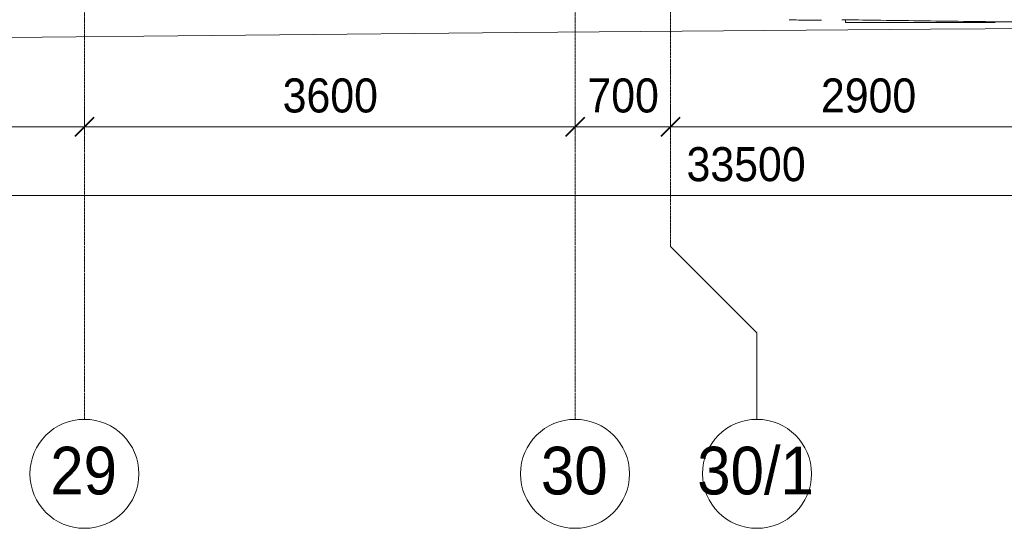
# Model space of a CAD drawing. Header units: millimetres. Extents: x 5617 to 101473, y 7718 to 212653.
# Tile 27 of 66: x 38955 to 46180, y 11226 to 14960. Entities that reach past the tile are written whole.
import ezdxf

# ---------------------------------------------------------------- set-up
doc = ezdxf.new("R2010")
doc.units = ezdxf.units.MM
doc.linetypes.add('Линия сетки', pattern=[25, 20, -2.5, 0, -2.5])
for name, color, linetype, lineweight in [('Колонны', 7, 'Continuous', 18), ('Оси', 7, 'Continuous', 9), ('Размеры', 7, 'Continuous', 9), ('Размеры-100', 7, 'Continuous', 9), ('Форма', 7, 'Continuous', 18), ('Формообразующий элемент-перекрытие', 7, 'Continuous', 18)]:
    doc.layers.add(name, color=color, linetype=linetype, lineweight=lineweight)
doc.styles.add('Arial', font='arial.ttf', dxfattribs={"width": 0.9, "height": 250})
doc.styles.add('Arial_1', font='arial.ttf', dxfattribs={"width": 0.9, "height": 350})
doc.dimstyles.new('Основной_2_5_мм', dxfattribs={"dimscale": 304.8, "dimtxt": 255.06485, "dimasz": 0.463911, "dimexe": 0.492126, "dimexo": 0.492126, "dimgap": 0.098425, "dimtad": 1, "dimdec": 0, "dimdsep": 46, "dimtxsty": 'Arial', "dimblk1": 'OBLIQUE', "dimblk2": 'OBLIQUE', "dimsah": 1, "dimcen": 0.09, "dimdle": 0.492126, "dimazin": 2, "dimtfac": 1, "dimtdec": 4, "dimtix": 1, "dimtmove": 0, "dimatfit": 3, "dimfxl": 1, "dimtvp": 1, "dimtolj": 1, "dimtzin": 0, "dimlwd": 20, "dimlwe": 20, "dimarcsym": 2})

# ---------------------------------------------------------------- blocks, each defined once
blk = doc.blocks.new('A_OGR_PAN_Отлив - A_OGR_PAN_Отлив-6121961-МКСС_К4_L19_64_800_')
at = {"layer": 'Колонны', "color": 253, "lineweight": 5, "true_color": 0xaaaaaa}
for q in [(-681.2, -397.4), (368.8, -410)]:
    blk.add_line((-681.2, -410), q, dxfattribs=at)
blk = doc.blocks.new('135_SLK_K4_AR_FCD_rvt-1-МКСС_К4_L19_64_800_')
at = {"layer": 'Форма', "color": 253, "lineweight": 5, "true_color": 0xaaaaaa, "flags": 128}
blk.add_lwpolyline([(114341.6, 14827.2), (118320, 14866.3), (121358.5, 14890.7), (123765.7, 14904.4), (125726.1, 14909.6), (127148.7, 14908.7)], dxfattribs=at)
at = {"layer": 'Форма', "color": 253, "lineweight": 9, "true_color": 0xaaaaaa}
blk.add_open_spline([(120707.4, 14959.5), (120789.5, 14958.3), (120979.4, 14955.6), (121277.3, 14951.5), (121600.7, 14947.3), (121874, 14944), (122039.6, 14942.1), (122097.4, 14941.5)], degree=3, knots=[-0.51835732, -0.51835732, -0.51835732, -0.51835732, -0.51041667, -0.5, -0.48958333, -0.47916667, -0.47357835, -0.47357835, -0.47357835, -0.47357835], dxfattribs=at)
at = {"layer": 'Формообразующий элемент-перекрытие', "color": 253, "lineweight": 5, "true_color": 0xaaaaaa}
blk.add_open_spline([(120559.3, 14955), (120502.9, 14955.7), (120423.2, 14956.9), (120343.5, 14958), (120320.2, 14958.4)], degree=3, knots=[0.514640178, 0.514640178, 0.514640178, 0.514640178, 0.52, 0.522217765, 0.522217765, 0.522217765, 0.522217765], dxfattribs=at)
blk.add_open_spline([(121832.1, 14939.2), (121812.3, 14939.4), (121792.6, 14939.6), (121772.8, 14939.8)], degree=3, dxfattribs=at)
at = {"layer": 'Колонны', "color": 253, "lineweight": 5, "true_color": 0xaaaaaa}
blk.add_blockref('A_OGR_PAN_Отлив - A_OGR_PAN_Отлив-6121961-МКСС_К4_L19_64_800_', (121416.3, 15350), dxfattribs=at)
blk = doc.blocks.new('Ось сетки - Круг_Ø8 мм-6577-МКСС_К4_L19_64_800_')
at = {"layer": 'Оси', "lineweight": 20}
for start, end in [(360, 180), (180, 360)]:
    blk.add_arc((0, 0), 4, start, end, dxfattribs=at)
blk = doc.blocks.new('DIMBLOCK4-МКСС_К4_L19_64_800_')
at = {"layer": 'Размеры-100', "lineweight": 20, "transparency": 16777216}
for p, q in [((35830.3, 14173.9), (35830.3, 14323.9)), ((39430.3, 14173.9), (39430.3, 14323.9)), ((35830.3, 14173.9), (39430.3, 14173.9)), ((35830.3, 14173.9), (35830.3, 14123.9)), ((39430.3, 14173.9), (39430.3, 14123.9))]:
    blk.add_line(p, q, dxfattribs=at)
at = {"layer": 'Размеры-100', "lineweight": 40, "transparency": 16777216}
for p, q in [((35830.3, 14173.9), (35901, 14244.6)), ((39430.3, 14173.9), (39501, 14244.6)), ((35830.3, 14173.9), (35759.6, 14103.2)), ((39430.3, 14173.9), (39359.6, 14103.2))]:
    blk.add_line(p, q, dxfattribs=at)
at = {"layer": 'Размеры-100', "color": 0, "lineweight": 20, "transparency": 16777216, "insert": (37284.9, 14528.5), "char_height": 250, "width": 828.765, "attachment_point": 1, "line_spacing_factor": 0.941778, "style": 'Arial'}
blk.add_mtext('3600', dxfattribs=at)
blk = doc.blocks.new('_Oblique')
at = {"color": 0, "linetype": 'ByBlock', "lineweight": -2}
blk.add_line((-0.5, -0.5), (0.5, 0.5), dxfattribs=at)
blk = doc.blocks.new('DIMBLOCK5-МКСС_К4_L19_64_800_')
at = {"layer": 'Размеры-100', "lineweight": 20, "transparency": 16777216}
for p, q in [((39430.3, 14173.9), (39430.3, 14323.9)), ((43030.3, 14173.9), (43030.3, 14323.9)), ((39430.3, 14173.9), (43030.3, 14173.9)), ((39430.3, 14173.9), (39430.3, 14123.9)), ((43030.3, 14173.9), (43030.3, 14123.9))]:
    blk.add_line(p, q, dxfattribs=at)
at = {"layer": 'Размеры-100', "lineweight": 40, "transparency": 16777216}
for p, q in [((39430.3, 14173.9), (39501, 14244.6)), ((43030.3, 14173.9), (43101, 14244.6)), ((39430.3, 14173.9), (39359.6, 14103.2)), ((43030.3, 14173.9), (42959.6, 14103.2))]:
    blk.add_line(p, q, dxfattribs=at)
at = {"layer": 'Размеры-100', "color": 0, "lineweight": 20, "transparency": 16777216, "insert": (40884.9, 14528.5), "char_height": 250, "width": 828.765, "attachment_point": 1, "line_spacing_factor": 0.941778, "style": 'Arial'}
blk.add_mtext('3600', dxfattribs=at)
blk = doc.blocks.new('DIMBLOCK6-МКСС_К4_L19_64_800_')
at = {"layer": 'Размеры-100', "lineweight": 20, "transparency": 16777216}
for p, q in [((43030.3, 14173.9), (43030.3, 14323.9)), ((43730.3, 14173.9), (43730.3, 14323.9)), ((43030.3, 14173.9), (43730.3, 14173.9)), ((43030.3, 14173.9), (43030.3, 14123.9)), ((43730.3, 14173.9), (43730.3, 14123.9))]:
    blk.add_line(p, q, dxfattribs=at)
at = {"layer": 'Размеры-100', "lineweight": 40, "transparency": 16777216}
for p, q in [((43030.3, 14173.9), (43101, 14244.6)), ((43730.3, 14173.9), (43801, 14244.6)), ((43030.3, 14173.9), (42959.6, 14103.2)), ((43730.3, 14173.9), (43659.6, 14103.2))]:
    blk.add_line(p, q, dxfattribs=at)
at = {"layer": 'Размеры-100', "color": 0, "lineweight": 20, "transparency": 16777216, "insert": (43121.3, 14528.5), "char_height": 250, "width": 621.573, "attachment_point": 1, "line_spacing_factor": 0.941778, "style": 'Arial'}
blk.add_mtext('700', dxfattribs=at)
blk = doc.blocks.new('DIMBLOCK7-МКСС_К4_L19_64_800_')
at = {"layer": 'Размеры-100', "lineweight": 20, "transparency": 16777216}
for p, q in [((43730.3, 14173.9), (43730.3, 14323.9)), ((46630.3, 14173.9), (46630.3, 14323.9)), ((43730.3, 14173.9), (46630.3, 14173.9)), ((43730.3, 14173.9), (43730.3, 14123.9)), ((46630.3, 14173.9), (46630.3, 14123.9))]:
    blk.add_line(p, q, dxfattribs=at)
at = {"layer": 'Размеры-100', "lineweight": 40, "transparency": 16777216}
for p, q in [((43730.3, 14173.9), (43801, 14244.6)), ((46630.3, 14173.9), (46701, 14244.6)), ((43730.3, 14173.9), (43659.6, 14103.2)), ((46630.3, 14173.9), (46559.6, 14103.2))]:
    blk.add_line(p, q, dxfattribs=at)
at = {"layer": 'Размеры-100', "color": 0, "lineweight": 20, "transparency": 16777216, "insert": (44834.9, 14528.5), "char_height": 250, "width": 828.765, "attachment_point": 1, "line_spacing_factor": 0.941778, "style": 'Arial'}
blk.add_mtext('2900', dxfattribs=at)
blk = doc.blocks.new('DIMBLOCK14-МКСС_К4_L19_64_800_')
at = {"layer": 'Размеры-100', "lineweight": 20, "transparency": 16777216}
for p, q in [((27530.3, 13669.4), (27530.3, 13819.4)), ((61030.3, 13669.4), (61030.3, 13819.4)), ((27380.3, 13669.4), (61180.3, 13669.4)), ((27530.3, 13669.4), (27530.3, 13619.4)), ((61030.3, 13669.4), (61030.3, 13619.4))]:
    blk.add_line(p, q, dxfattribs=at)
at = {"layer": 'Размеры-100', "lineweight": 40, "transparency": 16777216}
for p, q in [((27530.3, 13669.4), (27601, 13740.1)), ((61030.3, 13669.4), (61101, 13740.1)), ((27530.3, 13669.4), (27459.6, 13598.7)), ((61030.3, 13669.4), (60959.6, 13598.7))]:
    blk.add_line(p, q, dxfattribs=at)
at = {"layer": 'Размеры-100', "color": 0, "lineweight": 20, "transparency": 16777216, "insert": (43848.6, 14024), "char_height": 250, "width": 1035.956, "attachment_point": 1, "line_spacing_factor": 0.941778, "style": 'Arial'}
blk.add_mtext('33500', dxfattribs=at)

msp = doc.modelspace()

# ---------------------------------------------------------------- linework, layer by layer
at = {"layer": 'Оси', "linetype": 'Линия сетки'}
for p, q in [((39430.3, 12025.7), (39430.3, 33220)), ((43030.3, 12025.7), (43030.3, 33220)), ((43730.3, 13295.7), (43730.3, 33220))]:
    msp.add_line(p, q, dxfattribs=at)
at = {"layer": 'Оси'}
for p, q in [((43730.3, 13295.7), (44365.3, 12660.7)), ((44365.3, 12660.7), (44365.3, 12025.7))]:
    msp.add_line(p, q, dxfattribs=at)

# ---------------------------------------------------------------- block references
at = {"lineweight": 5}
msp.add_blockref('135_SLK_K4_AR_FCD_rvt-1-МКСС_К4_L19_64_800_', (-75719.7, 0), dxfattribs=at)
at = {"layer": 'Оси', "lineweight": 20, "xscale": 99.99999999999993, "yscale": 99.99999999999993, "zscale": 99.99999999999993}
for p in [(39430.3, 11625.7), (43030.3, 11625.7), (44365.3, 11625.7)]:
    msp.add_blockref('Ось сетки - Круг_Ø8 мм-6577-МКСС_К4_L19_64_800_', p, dxfattribs=at)

# ---------------------------------------------------------------- texts
at = {"layer": 'Оси', "char_height": 350, "attachment_point": 1, "style": 'Arial_1'}
for s, insert, width in [('30/1', (43927, 11824.7), 1060.633), ('29', (39179.7, 11824.7), 606.076), ('30', (42779.7, 11824.7), 606.076)]:
    msp.add_mtext(s, dxfattribs=dict(at, insert=insert, width=width))

# ---------------------------------------------------------------- dimensions: what is measured, and where the dimension line sits
at = {"layer": 'Размеры', "lineweight": 20}
for base, p1, p2, override, picture, middle in [((39430.3, 14173.9), (35830.3, 14273.9), (39430.3, 14273.9), {"dimpost": '<>', "dimfxl": 3600}, 'DIMBLOCK4-МКСС_К4_L19_64_800_', (37630.3, 14331.6)), ((43030.3, 14173.9), (39430.3, 14273.9), (43030.3, 14273.9), {"dimpost": '<>', "dimfxl": 3600}, 'DIMBLOCK5-МКСС_К4_L19_64_800_', (41230.3, 14331.6)), ((43730.3, 14173.9), (43030.3, 14273.9), (43730.3, 14273.9), {"dimpost": '<>', "dimfxl": 700}, 'DIMBLOCK6-МКСС_К4_L19_64_800_', (43380.3, 14331.6)), ((46630.3, 14173.9), (43730.3, 14273.9), (46630.3, 14273.9), {"dimpost": '<>', "dimfxl": 2900}, 'DIMBLOCK7-МКСС_К4_L19_64_800_', (45180.3, 14331.6)), ((61030.3, 13669.4), (27530.3, 13769.4), (61030.3, 13769.4), {"dimpost": '<>', "dimfxl": 33500}, 'DIMBLOCK14-МКСС_К4_L19_64_800_', (44280.3, 13827.1))]:
    dim = msp.add_linear_dim(base=base, p1=p1, p2=p2, dimstyle='Основной_2_5_мм', override=override, dxfattribs=at)
    dim.commit()
    dim.dimension.update_dxf_attribs({"geometry": picture, "text_midpoint": middle})

doc.saveas('drawing.dxf')
